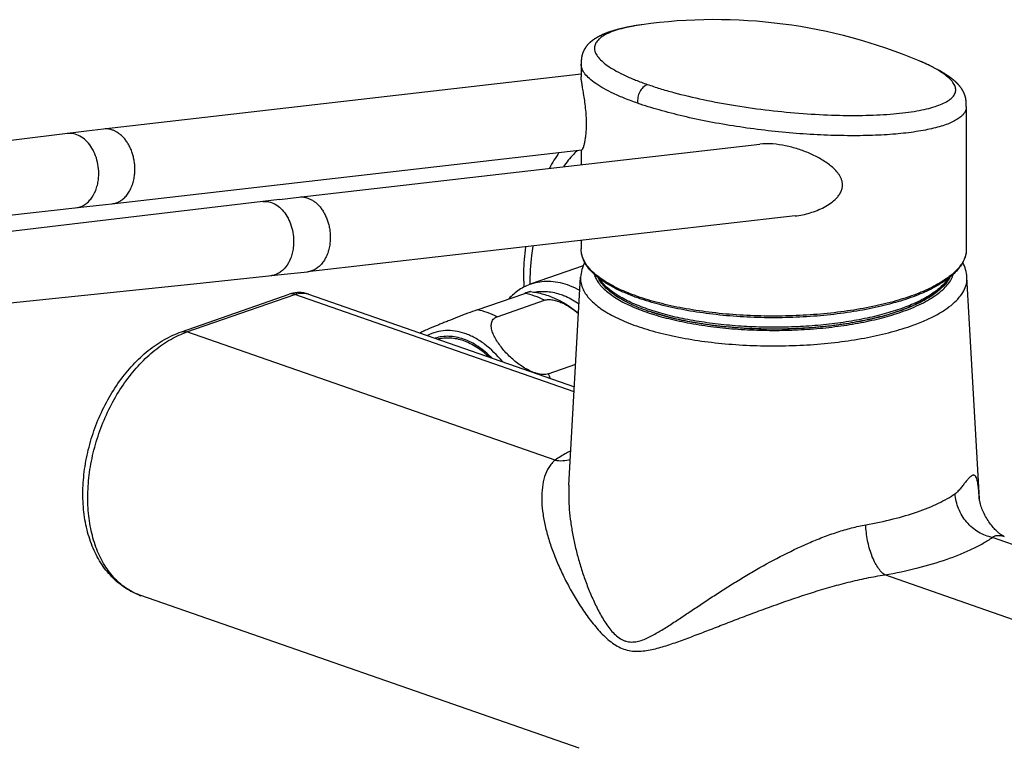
# Model space of a CAD drawing. Header units: millimetres. Extents: x 65 to 679, y 63 to 499.
# Tile 4 of 8: x 124 to 242, y 152 to 239. Entities that reach past the tile are written whole.
import ezdxf

# ---------------------------------------------------------------- set-up
doc = ezdxf.new("R2010")
doc.units = ezdxf.units.MM
doc.header["$LTSCALE"] = 46.255
doc.layers.get('0').update_dxf_attribs({"linetype": 'CONTINUOUS'})

msp = doc.modelspace()

# ---------------------------------------------------------------- linework, layer by layer
at = {"color": 7, "linetype": 'CONTINUOUS'}
for p, q in [((198.04, 238.7), (197.89, 238.68)), ((198.18, 238.72), (198.04, 238.7)), ((198.34, 238.75), (198.18, 238.72)), ((198.45, 238.76), (198.34, 238.75)), ((193.67, 237.54), (193.62, 237.52)), ((193.72, 237.56), (193.67, 237.54)), ((193.76, 237.58), (193.72, 237.56)), ((193.81, 237.6), (193.76, 237.58)), ((193.86, 237.62), (193.81, 237.6)), ((193.91, 237.64), (193.86, 237.62)), ((193.96, 237.67), (193.91, 237.64)), ((194.01, 237.69), (193.96, 237.67)), ((194.06, 237.71), (194.01, 237.69)), ((194.11, 237.73), (194.06, 237.71)), ((194.15, 237.75), (194.11, 237.73)), ((194.2, 237.76), (194.15, 237.75)), ((194.25, 237.78), (194.2, 237.76)), ((194.3, 237.8), (194.25, 237.78)), ((194.35, 237.82), (194.3, 237.8)), ((194.4, 237.84), (194.35, 237.82)), ((194.45, 237.86), (194.4, 237.84)), ((194.5, 237.87), (194.45, 237.86)), ((194.57, 237.9), (194.5, 237.87)), ((194.64, 237.92), (194.57, 237.9)), ((194.7, 237.95), (194.64, 237.92)), ((194.77, 237.97), (194.7, 237.95)), ((194.84, 237.99), (194.77, 237.97)), ((194.9, 238.01), (194.84, 237.99)), ((194.97, 238.03), (194.9, 238.01)), ((195.03, 238.05), (194.97, 238.03)), ((195.1, 238.07), (195.03, 238.05)), ((195.16, 238.09), (195.1, 238.07)), ((195.23, 238.11), (195.16, 238.09)), ((195.4, 238.16), (195.31, 238.13)), ((195.49, 238.18), (195.4, 238.16)), ((195.57, 238.2), (195.49, 238.18)), ((195.66, 238.23), (195.57, 238.2)), ((195.75, 238.25), (195.66, 238.23)), ((195.83, 238.27), (195.75, 238.25)), ((195.92, 238.29), (195.83, 238.27)), ((196.01, 238.31), (195.92, 238.29)), ((196.09, 238.33), (196.01, 238.31)), ((196.18, 238.35), (196.09, 238.33)), ((196.26, 238.37), (196.18, 238.35)), ((196.37, 238.4), (196.26, 238.37)), ((196.48, 238.42), (196.37, 238.4)), ((196.59, 238.44), (196.48, 238.42)), ((196.69, 238.47), (196.59, 238.44)), ((196.8, 238.49), (196.69, 238.47)), ((196.9, 238.51), (196.8, 238.49)), ((197.02, 238.53), (196.9, 238.51)), ((197.12, 238.55), (197.02, 238.53)), ((197.25, 238.57), (197.12, 238.55)), ((197.36, 238.59), (197.25, 238.57)), ((197.49, 238.62), (197.36, 238.59)), ((197.62, 238.64), (197.49, 238.62)), ((197.76, 238.66), (197.62, 238.64)), ((197.89, 238.68), (197.76, 238.66)), ((193.02, 237.2), (192.97, 237.17)), ((193.06, 237.22), (193.02, 237.2)), ((193.11, 237.25), (193.06, 237.22)), ((193.15, 237.28), (193.11, 237.25)), ((193.2, 237.3), (193.15, 237.28)), ((193.25, 237.33), (193.2, 237.3)), ((193.29, 237.35), (193.25, 237.33)), ((193.34, 237.38), (193.29, 237.35)), ((193.39, 237.4), (193.34, 237.38)), ((193.43, 237.42), (193.39, 237.4)), ((193.48, 237.45), (193.43, 237.42)), ((193.53, 237.47), (193.48, 237.45)), ((193.57, 237.49), (193.53, 237.47)), ((193.62, 237.52), (193.57, 237.49)), ((191.19, 234.16), (191.19, 234.1)), ((191.19, 234.1), (191.19, 232.52)), ((231.72, 234.38), (231.55, 234.45)), ((231.86, 234.32), (231.72, 234.38)), ((231.99, 234.26), (231.86, 234.32)), ((232.11, 234.21), (231.99, 234.26)), ((232.23, 234.15), (232.11, 234.21)), ((232.35, 234.1), (232.23, 234.15)), ((232.47, 234.05), (232.35, 234.1)), ((232.57, 234), (232.47, 234.05)), ((232.67, 233.95), (232.57, 234)), ((191.19, 232.85), (134.14, 226.3)), ((232.78, 233.9), (232.67, 233.95)), ((232.88, 233.86), (232.78, 233.9)), ((232.97, 233.81), (232.88, 233.86)), ((233.06, 233.77), (232.97, 233.81)), ((233.15, 233.72), (233.06, 233.77)), ((233.24, 233.68), (233.15, 233.72)), ((233.33, 233.63), (233.24, 233.68)), ((233.4, 233.59), (233.33, 233.63)), ((233.48, 233.55), (233.4, 233.59)), ((233.56, 233.51), (233.48, 233.55)), ((233.64, 233.47), (233.56, 233.51)), ((233.72, 233.43), (233.64, 233.47)), ((233.79, 233.39), (233.72, 233.43)), ((233.86, 233.35), (233.79, 233.39)), ((233.93, 233.31), (233.86, 233.35)), ((233.99, 233.28), (233.93, 233.31)), ((234.06, 233.24), (233.99, 233.28)), ((234.13, 233.2), (234.06, 233.24)), ((234.19, 233.16), (234.13, 233.2)), ((234.26, 233.13), (234.19, 233.16)), ((234.31, 233.09), (234.26, 233.13)), ((234.37, 233.06), (234.31, 233.09)), ((234.42, 233.03), (234.37, 233.06)), ((234.48, 232.99), (234.42, 233.03)), ((234.53, 232.96), (234.48, 232.99)), ((234.58, 232.93), (234.53, 232.96)), ((234.64, 232.89), (234.58, 232.93)), ((234.69, 232.86), (234.64, 232.89)), ((234.75, 232.82), (234.69, 232.86)), ((234.79, 232.79), (234.75, 232.82)), ((234.83, 232.77), (234.79, 232.79)), ((234.88, 232.74), (234.83, 232.77)), ((234.92, 232.71), (234.88, 232.74)), ((234.96, 232.68), (234.92, 232.71)), ((235.01, 232.65), (234.96, 232.68)), ((235.05, 232.62), (235.01, 232.65)), ((235.09, 232.59), (235.05, 232.62)), ((235.14, 232.56), (235.09, 232.59)), ((235.18, 232.53), (235.14, 232.56)), ((235.22, 232.5), (235.18, 232.53)), ((235.26, 232.46), (235.22, 232.5)), ((235.3, 232.44), (235.26, 232.46)), ((235.33, 232.42), (235.3, 232.44)), ((235.36, 232.39), (235.33, 232.42)), ((235.39, 232.37), (235.36, 232.39)), ((235.43, 232.34), (235.39, 232.37)), ((235.46, 232.32), (235.43, 232.34)), ((235.49, 232.29), (235.46, 232.32)), ((235.52, 232.27), (235.49, 232.29)), ((235.55, 232.24), (235.52, 232.27)), ((235.58, 232.22), (235.55, 232.24)), ((235.62, 232.19), (235.58, 232.22)), ((235.65, 232.16), (235.62, 232.19)), ((235.68, 232.14), (235.65, 232.16)), ((235.71, 232.11), (235.68, 232.14)), ((235.74, 232.08), (235.71, 232.11)), ((235.77, 232.06), (235.74, 232.08)), ((235.81, 232.03), (235.77, 232.06)), ((235.84, 232), (235.81, 232.03)), ((235.87, 231.97), (235.84, 232)), ((235.9, 231.94), (235.87, 231.97)), ((235.92, 231.92), (235.9, 231.94)), ((235.94, 231.91), (235.92, 231.92)), ((235.96, 231.89), (235.94, 231.91)), ((235.98, 231.87), (235.96, 231.89)), ((236, 231.85), (235.98, 231.87)), ((236.02, 231.83), (236, 231.85)), ((236.04, 231.81), (236.02, 231.83)), ((236.06, 231.79), (236.04, 231.81)), ((236.08, 231.77), (236.06, 231.79)), ((236.1, 231.75), (236.08, 231.77)), ((236.12, 231.73), (236.1, 231.75)), ((236.14, 231.71), (236.12, 231.73)), ((236.16, 231.69), (236.14, 231.71)), ((236.18, 231.67), (236.16, 231.69)), ((236.2, 231.65), (236.18, 231.67)), ((236.22, 231.63), (236.2, 231.65)), ((236.24, 231.6), (236.22, 231.63)), ((236.26, 231.58), (236.24, 231.6)), ((236.28, 231.56), (236.26, 231.58)), ((236.3, 231.54), (236.28, 231.56)), ((236.31, 231.52), (236.3, 231.54)), ((236.33, 231.5), (236.31, 231.52)), ((236.35, 231.48), (236.33, 231.5)), ((236.37, 231.45), (236.35, 231.48)), ((236.39, 231.43), (236.37, 231.45)), ((236.41, 231.41), (236.39, 231.43)), ((236.43, 231.39), (236.41, 231.41)), ((236.44, 231.36), (236.43, 231.39)), ((236.46, 231.34), (236.44, 231.36)), ((236.48, 231.32), (236.46, 231.34)), ((236.5, 231.29), (236.48, 231.32)), ((236.52, 231.27), (236.5, 231.29)), ((236.53, 231.25), (236.52, 231.27)), ((236.55, 231.22), (236.53, 231.25)), ((236.57, 231.2), (236.55, 231.22)), ((236.59, 231.18), (236.57, 231.2)), ((236.6, 231.15), (236.59, 231.18)), ((236.62, 231.13), (236.6, 231.15)), ((236.64, 231.1), (236.62, 231.13)), ((236.65, 231.08), (236.64, 231.1)), ((236.67, 231.05), (236.65, 231.08)), ((237.19, 229.15), (237.19, 229.22)), ((237.19, 229.08), (237.19, 229.15)), ((237.19, 228.97), (237.19, 211.96)), ((132.13, 226.05), (87.59, 220.45)), ((134.14, 226.3), (132.13, 226.05)), ((135.16, 217.35), (191.26, 223.8)), ((157.49, 218.16), (212.52, 224.48)), ((191.19, 223.79), (191.19, 222.03)), ((155.16, 217.88), (153.16, 217.64)), ((155.16, 217.88), (157.49, 218.16)), ((96.16, 213.07), (132.15, 217.03)), ((216.74, 215.91), (158.5, 209.22)), ((191.19, 212.98), (191.19, 211.96)), ((191.44, 209.95), (185.24, 207.79)), ((144.94, 207.8), (155.72, 208.93)), ((155.72, 208.93), (158.5, 209.22)), ((189.73, 183.73), (191.12, 208.58)), ((238.75, 182.08), (237.26, 208.58)), ((143.46, 202.06), (156.33, 206.54)), ((158.63, 206.56), (190.39, 195.49)), ((178.79, 204.68), (184.45, 206.65)), ((181.15, 203.86), (186.81, 205.83)), ((171.97, 201.92), (171.98, 201.93)), ((171.97, 201.92), (171.98, 201.93)), ((187.27, 197.04), (190.54, 198.18)), ((190.96, 152.28), (138.61, 170.53))]:
    msp.add_line(p, q, dxfattribs=at)
at = {"color": 9, "linetype": 'CONTINUOUS'}
for p, q in [((144.12, 202.04), (156.99, 206.53)), ((190.36, 194.9), (156.99, 206.53)), ((188.07, 186.72), (144.12, 202.04)), ((238.74, 182.11), (238.74, 182.16)), ((284.27, 162.16), (240.32, 177.48)), ((271.4, 157.68), (227.45, 173))]:
    msp.add_line(p, q, dxfattribs=at)
at = {"color": 7, "linetype": 'CONTINUOUS'}
for points in [[(195.31, 238.13), (195.29, 238.13), (195.23, 238.11)], [(192.97, 237.17), (192.95, 237.16), (192.93, 237.14), (192.91, 237.13), (192.88, 237.11), (192.86, 237.1), (192.84, 237.09), (192.82, 237.07), (192.8, 237.06), (192.77, 237.04), (192.75, 237.03), (192.73, 237.01), (192.71, 237), (192.69, 236.98), (192.66, 236.97), (192.64, 236.95), (192.62, 236.94), (192.6, 236.92), (192.58, 236.91), (192.56, 236.89), (192.53, 236.87), (192.51, 236.86), (192.49, 236.84), (192.47, 236.82), (192.45, 236.81), (192.43, 236.79), (192.41, 236.77), (192.39, 236.76), (192.37, 236.74), (192.35, 236.72), (192.32, 236.7), (192.3, 236.69), (192.28, 236.67), (192.26, 236.65), (192.24, 236.63), (192.22, 236.61), (192.2, 236.6), (192.18, 236.58), (192.16, 236.56), (192.14, 236.54), (192.12, 236.52), (192.1, 236.5), (192.08, 236.48), (192.06, 236.46), (192.04, 236.44), (192.02, 236.42), (192.01, 236.4), (191.99, 236.38), (191.97, 236.36), (191.95, 236.34), (191.93, 236.32), (191.91, 236.3), (191.9, 236.27), (191.88, 236.25), (191.86, 236.23), (191.84, 236.21), (191.83, 236.19), (191.81, 236.17), (191.79, 236.14), (191.78, 236.12), (191.76, 236.1), (191.74, 236.08), (191.73, 236.06), (191.71, 236.03), (191.7, 236.01), (191.68, 235.99), (191.67, 235.97), (191.66, 235.94), (191.64, 235.92), (191.63, 235.9), (191.61, 235.88), (191.6, 235.86), (191.59, 235.83), (191.58, 235.81), (191.56, 235.79), (191.55, 235.77), (191.54, 235.75), (191.53, 235.72), (191.52, 235.7), (191.51, 235.68), (191.5, 235.66), (191.49, 235.64), (191.48, 235.61), (191.47, 235.59), (191.46, 235.57), (191.45, 235.55), (191.44, 235.52), (191.43, 235.5), (191.42, 235.48), (191.41, 235.46), (191.4, 235.43), (191.39, 235.41), (191.38, 235.39), (191.37, 235.37), (191.37, 235.34), (191.36, 235.32), (191.35, 235.3), (191.34, 235.27), (191.34, 235.25), (191.33, 235.23), (191.32, 235.2), (191.32, 235.18), (191.31, 235.16), (191.3, 235.13), (191.3, 235.11), (191.29, 235.09), (191.29, 235.06), (191.28, 235.04), (191.28, 235.02), (191.27, 234.99), (191.27, 234.97), (191.26, 234.95), (191.26, 234.92), (191.25, 234.9), (191.25, 234.87), (191.24, 234.85), (191.24, 234.82), (191.24, 234.8), (191.23, 234.77), (191.23, 234.75), (191.23, 234.72), (191.22, 234.69), (191.22, 234.67), (191.22, 234.64), (191.22, 234.61), (191.21, 234.59), (191.21, 234.56), (191.21, 234.53), (191.21, 234.5), (191.2, 234.47), (191.2, 234.45), (191.2, 234.42), (191.2, 234.39), (191.2, 234.36), (191.2, 234.32), (191.2, 234.29), (191.2, 234.26), (191.2, 234.23), (191.19, 234.16)], [(237.19, 229.22), (237.19, 229.26), (237.19, 229.3), (237.19, 229.33), (237.19, 229.37), (237.19, 229.41), (237.18, 229.44), (237.18, 229.47), (237.18, 229.51), (237.18, 229.54), (237.17, 229.57), (237.17, 229.61), (237.17, 229.64), (237.16, 229.67), (237.16, 229.7), (237.16, 229.73), (237.15, 229.76), (237.15, 229.8), (237.14, 229.83), (237.14, 229.86), (237.13, 229.89), (237.13, 229.92), (237.12, 229.95), (237.12, 229.98), (237.11, 230.01), (237.1, 230.04), (237.1, 230.07), (237.09, 230.1), (237.08, 230.13), (237.08, 230.15), (237.07, 230.18), (237.06, 230.2), (237.05, 230.23), (237.05, 230.25), (237.04, 230.27), (237.03, 230.29), (237.03, 230.32), (237.02, 230.34), (237.01, 230.36), (237.01, 230.38), (237, 230.4), (236.99, 230.42), (236.98, 230.44), (236.98, 230.46), (236.97, 230.48), (236.96, 230.49), (236.95, 230.51), (236.95, 230.53), (236.94, 230.55), (236.93, 230.57), (236.92, 230.58), (236.92, 230.6), (236.91, 230.62), (236.9, 230.63), (236.89, 230.65), (236.89, 230.67), (236.88, 230.68), (236.87, 230.7), (236.86, 230.72), (236.85, 230.73), (236.85, 230.75), (236.84, 230.76), (236.83, 230.78), (236.82, 230.79), (236.82, 230.81), (236.81, 230.82), (236.8, 230.84), (236.79, 230.85), (236.78, 230.86), (236.78, 230.88), (236.77, 230.89), (236.76, 230.91), (236.75, 230.92), (236.74, 230.93), (236.74, 230.95), (236.73, 230.96), (236.72, 230.97), (236.71, 230.99), (236.7, 231), (236.7, 231.01), (236.69, 231.03), (236.67, 231.05)], [(237.19, 228.97), (237.19, 228.97), (237.19, 229.08)], [(153.16, 217.64), (134.75, 215.44), (107.68, 212.2)], [(132.15, 217.03), (134.39, 217.27), (135.16, 217.35)], [(99.76, 203.09), (108.63, 204.02), (117.61, 204.95), (144.94, 207.8)], [(241.73, 177.6), (241.71, 177.61), (241.68, 177.62), (241.65, 177.64), (241.6, 177.66), (241.56, 177.68), (241.51, 177.71), (241.45, 177.74), (241.39, 177.78), (241.33, 177.83), (241.25, 177.88), (241.17, 177.94), (241.09, 178.01), (241, 178.09), (240.91, 178.17), (240.81, 178.26), (240.71, 178.35), (240.61, 178.45), (240.51, 178.56), (240.41, 178.68), (240.3, 178.8), (240.2, 178.93), (240.09, 179.06), (239.99, 179.2), (239.89, 179.34), (239.79, 179.5), (239.69, 179.65), (239.59, 179.81), (239.5, 179.98), (239.41, 180.15), (239.32, 180.33), (239.24, 180.5), (239.17, 180.67), (239.1, 180.84), (239.04, 181), (238.98, 181.16), (238.93, 181.31), (238.89, 181.45), (238.86, 181.58), (238.83, 181.69), (238.8, 181.79), (238.78, 181.88), (238.77, 181.96), (238.76, 182.02), (238.75, 182.07), (238.74, 182.11), (238.74, 182.14), (238.73, 182.15)]]:
    msp.add_lwpolyline(points, dxfattribs=at)
for centre, radius, start, end in [((207.15, 176.37), 63, 67.2111, 97.9356), ((205.41, 211.94), 20.44, 145.6137, 151.8044), ((221.41, 208.13), 37.08, 180.0029, 181.1445), ((207.66, 228.88), 25.78, 250.783, 250.9191)]:
    msp.add_arc(centre, radius, start, end, dxfattribs=at)
at = {"color": 9, "linetype": 'CONTINUOUS'}
for centre, radius, start, end in [((169.9, 188.7), 19.27, 23.8623, 25.637), ((141.03, 177.47), 7.36, 249.1383, 250.7831)]:
    msp.add_arc(centre, radius, start, end, dxfattribs=at)
for points, knots in [([(198.45, 238.76), (198.01, 238.7), (197.19, 238.57), (196.04, 238.31), (195.04, 238.01), (194.22, 237.66), (193.66, 237.33), (193.31, 237.04), (193.11, 236.82), (192.95, 236.59), (192.84, 236.36), (192.79, 236.12), (192.78, 235.87), (192.83, 235.61), (192.92, 235.36), (193.07, 235.1), (193.34, 234.73), (193.81, 234.26), (194.53, 233.73), (195.43, 233.19), (196.5, 232.65), (197.74, 232.12), (198.62, 231.79), (199.09, 231.63)], [0, 0, 0, 0, 0.090274, 0.170875, 0.241432, 0.30188, 0.352612, 0.374652, 0.394737, 0.413193, 0.430472, 0.44713, 0.463792, 0.481082, 0.499562, 0.519682, 0.541782, 0.5928, 0.653873, 0.725333, 0.807116, 0.898863, 1, 1, 1, 1]), ([(197.93, 229.38), (197.42, 229.56), (196.46, 229.92), (195.11, 230.5), (193.95, 231.09), (192.98, 231.68), (192.21, 232.27), (191.71, 232.78), (191.44, 233.19), (191.3, 233.47), (191.21, 233.76), (191.19, 233.95), (191.19, 234.04)], [0, 0, 0, 0, 0.190052, 0.36207, 0.514947, 0.648019, 0.761217, 0.855365, 0.896104, 0.933258, 0.967568, 1, 1, 1, 1]), ([(199.09, 231.63), (199.59, 231.46), (200.63, 231.12), (202.85, 230.48), (205.86, 229.77), (209.68, 229.06), (213.65, 228.51), (217.64, 228.13), (221.5, 227.92), (224.58, 227.91), (226.88, 227.99), (228.46, 228.1), (229.91, 228.25), (231.23, 228.45), (232.4, 228.68), (233.42, 228.96), (234.27, 229.27), (234.87, 229.58), (235.25, 229.84), (235.54, 230.09), (235.77, 230.37), (235.89, 230.68), (235.93, 230.91), (235.92, 231.15), (235.86, 231.39), (235.75, 231.63), (235.53, 231.98), (235.13, 232.41), (234.48, 232.92), (233.66, 233.44), (232.67, 233.96), (231.94, 234.28), (231.55, 234.45)], [0, 0, 0, 0, 0.035985, 0.074477, 0.157696, 0.246883, 0.339021, 0.431023, 0.519862, 0.602703, 0.641059, 0.676995, 0.710235, 0.740541, 0.767748, 0.791719, 0.81237, 0.829744, 0.837275, 0.844097, 0.855948, 0.86129, 0.86648, 0.871732, 0.877258, 0.883239, 0.889813, 0.905104, 0.92366, 0.945669, 0.971146, 1, 1, 1, 1]), ([(199.09, 231.63), (199, 231.58), (198.82, 231.47), (198.48, 231.21), (198.21, 230.85), (198.04, 230.43), (197.94, 229.98), (197.93, 229.62), (197.93, 229.38)], [0, 0, 0, 0, 0.114454, 0.231141, 0.476187, 0.60501, 0.736244, 1, 1, 1, 1]), ([(237.19, 228.97), (237.19, 228.84), (237.15, 228.56), (236.95, 228.17), (236.62, 227.81), (236.17, 227.48), (235.61, 227.16), (234.94, 226.87), (234.15, 226.61), (233.26, 226.37), (232.27, 226.16), (230.76, 225.9), (228.66, 225.67), (225.92, 225.51), (222.93, 225.48), (219.75, 225.57), (216.45, 225.79), (213.09, 226.13), (209.76, 226.58), (206.51, 227.14), (203.43, 227.79), (200.58, 228.53), (198.78, 229.09), (197.93, 229.38)], [0, 0, 0, 0, 0.009763, 0.020099, 0.03178, 0.045312, 0.060985, 0.078944, 0.099249, 0.121881, 0.146783, 0.173876, 0.234241, 0.301944, 0.375747, 0.454253, 0.535926, 0.61915, 0.702238, 0.783494, 0.861246, 0.933899, 1, 1, 1, 1]), ([(133.54, 220.23), (133.58, 220.58), (133.61, 221.28), (133.46, 222.33), (133.15, 223.33), (132.68, 224.21), (132.08, 224.94), (131.38, 225.47), (130.73, 225.72), (130.21, 225.79), (129.95, 225.78), (129.82, 225.76)], [0, 0, 0, 0, 0.139432, 0.280363, 0.419003, 0.551819, 0.676247, 0.791247, 0.897928, 0.949286, 1, 1, 1, 1]), ([(137.85, 220.72), (137.86, 220.8), (137.88, 220.98), (137.9, 221.24), (137.9, 221.51), (137.89, 221.77), (137.88, 222.04), (137.84, 222.31), (137.8, 222.57), (137.74, 222.92), (137.64, 223.26), (137.53, 223.59), (137.44, 223.83), (137.33, 224.07), (137.22, 224.29), (137.1, 224.51), (136.97, 224.72), (136.83, 224.92), (136.64, 225.17), (136.42, 225.39), (136.2, 225.6), (136.03, 225.74), (135.85, 225.86), (135.67, 225.97), (135.49, 226.07), (135.24, 226.17), (134.8, 226.31), (134.41, 226.33), (134.15, 226.3)], [0, 0, 0, 0, 0.034592, 0.069431, 0.10444, 0.139643, 0.174944, 0.210271, 0.245574, 0.28077, 0.350723, 0.385276, 0.419549, 0.453529, 0.48698, 0.519953, 0.552581, 0.584582, 0.6159, 0.677153, 0.706658, 0.735725, 0.764361, 0.792137, 0.819404, 0.846477, 0.898663, 1, 1, 1, 1]), ([(190.74, 223.74), (190.59, 223.59), (189.99, 222.98), (189.45, 222.32), (189.07, 221.79)], [0, 0, 0, 0, 0.245713, 1, 1, 1, 1]), ([(130.86, 216.89), (131.03, 216.91), (131.36, 216.98), (131.83, 217.2), (132.26, 217.51), (132.78, 218.07), (133.17, 218.78), (133.43, 219.58), (133.51, 220.01), (133.54, 220.23)], [0, 0, 0, 0, 0.108431, 0.219131, 0.334162, 0.45499, 0.715349, 0.855204, 1, 1, 1, 1]), ([(135.18, 217.36), (135.35, 217.38), (135.59, 217.43), (135.9, 217.56), (136.13, 217.68), (136.35, 217.82), (136.56, 217.99), (136.76, 218.18), (136.94, 218.4), (137.11, 218.63), (137.27, 218.89), (137.41, 219.16), (137.54, 219.45), (137.62, 219.7), (137.68, 219.9), (137.74, 220.11), (137.8, 220.39), (137.83, 220.61), (137.85, 220.72)], [0, 0, 0, 0, 0.108059, 0.16246, 0.218306, 0.275186, 0.332997, 0.392943, 0.453846, 0.516745, 0.581348, 0.64728, 0.715263, 0.784402, 0.819516, 0.85509, 0.927099, 1, 1, 1, 1]), ([(153.16, 217.64), (153.28, 217.65), (153.53, 217.66), (154.05, 217.59), (154.69, 217.34), (155.38, 216.81), (155.97, 216.08), (156.43, 215.19), (156.74, 214.2), (156.88, 213.15), (156.85, 212.45), (156.81, 212.1)], [0, 0, 0, 0, 0.050322, 0.101315, 0.207406, 0.322091, 0.44649, 0.579527, 0.718579, 0.860038, 1, 1, 1, 1]), ([(157.49, 218.16), (157.74, 218.19), (158.14, 218.17), (158.58, 218.04), (158.82, 217.93), (159.01, 217.84), (159.19, 217.73), (159.37, 217.6), (159.54, 217.47), (159.76, 217.26), (159.97, 217.04), (160.16, 216.79), (160.3, 216.59), (160.43, 216.38), (160.55, 216.16), (160.67, 215.93), (160.77, 215.7), (160.87, 215.46), (160.95, 215.21), (161.02, 214.96), (161.09, 214.7), (161.14, 214.44), (161.18, 214.17), (161.21, 213.91), (161.23, 213.64), (161.23, 213.37), (161.23, 213.11), (161.21, 212.84), (161.19, 212.67), (161.18, 212.58)], [0, 0, 0, 0, 0.101338, 0.153516, 0.180596, 0.207859, 0.23563, 0.264271, 0.293338, 0.322837, 0.384096, 0.415409, 0.447409, 0.480041, 0.51301, 0.546458, 0.580441, 0.614713, 0.649263, 0.684154, 0.719234, 0.754429, 0.789731, 0.825058, 0.860359, 0.895561, 0.930567, 0.965407, 1, 1, 1, 1]), ([(156.81, 212.1), (156.78, 211.88), (156.7, 211.45), (156.45, 210.65), (156.05, 209.93), (155.53, 209.38), (155.1, 209.06), (154.64, 208.85), (154.31, 208.78), (154.15, 208.76)], [0, 0, 0, 0, 0.145481, 0.285899, 0.546765, 0.667464, 0.782122, 0.892251, 1, 1, 1, 1]), ([(161.18, 212.58), (161.17, 212.47), (161.14, 212.25), (161.08, 211.98), (161.02, 211.77), (160.96, 211.56), (160.87, 211.31), (160.74, 211.03), (160.6, 210.75), (160.45, 210.5), (160.28, 210.27), (160.09, 210.05), (159.89, 209.86), (159.69, 209.69), (159.47, 209.54), (159.24, 209.42), (158.93, 209.3), (158.68, 209.24), (158.52, 209.22)], [0, 0, 0, 0, 0.072895, 0.144909, 0.180486, 0.215598, 0.284729, 0.352725, 0.418646, 0.483254, 0.546158, 0.607048, 0.667012, 0.724809, 0.781693, 0.837549, 0.891933, 1, 1, 1, 1]), ([(185.42, 212.31), (185.36, 211.94), (185.16, 210.42), (185.07, 208.88), (185.06, 207.72)], [0, 0, 0, 0, 0.244624, 1, 1, 1, 1]), ([(197.93, 206.29), (197.42, 206.47), (196.45, 206.83), (195.1, 207.46), (193.94, 208.13), (192.96, 208.84), (192.19, 209.58), (191.62, 210.35), (191.27, 211.14), (191.19, 211.69), (191.19, 211.96)], [0, 0, 0, 0, 0.174785, 0.334676, 0.479145, 0.608166, 0.722418, 0.823564, 0.914591, 1, 1, 1, 1]), ([(237.19, 211.96), (237.19, 211.76), (237.15, 211.35), (236.96, 210.76), (236.64, 210.17), (236.2, 209.6), (235.64, 209.04), (234.97, 208.5), (234.19, 207.98), (232.96, 207.29), (231.16, 206.5), (228.71, 205.7), (225.95, 205.03), (222.95, 204.51), (219.75, 204.15), (216.44, 203.95), (213.07, 203.92), (209.73, 204.06), (206.49, 204.37), (203.41, 204.84), (200.57, 205.46), (198.77, 205.99), (197.93, 206.29)], [0, 0, 0, 0, 0.014022, 0.028576, 0.044128, 0.061044, 0.079583, 0.099911, 0.122121, 0.146248, 0.200158, 0.261212, 0.328567, 0.401124, 0.477596, 0.55657, 0.636556, 0.716036, 0.793504, 0.867516, 0.936738, 1, 1, 1, 1]), ([(191.12, 208.58), (191.11, 208.38), (191.13, 207.97), (191.3, 207.37), (191.59, 206.77), (192, 206.19), (192.54, 205.62), (193.19, 205.07), (193.96, 204.54), (194.84, 204.03), (195.83, 203.54), (197.32, 202.91), (199.42, 202.21), (202.18, 201.52), (205.21, 200.98), (208.43, 200.6), (211.78, 200.39), (215.18, 200.36), (218.56, 200.49), (221.84, 200.8), (224.96, 201.27), (227.84, 201.9), (229.66, 202.44), (230.51, 202.73)], [0, 0, 0, 0, 0.014033, 0.02847, 0.04381, 0.060453, 0.078688, 0.098704, 0.120612, 0.144458, 0.170241, 0.197921, 0.258657, 0.325858, 0.398417, 0.475031, 0.554266, 0.634603, 0.714489, 0.792387, 0.866821, 0.936424, 1, 1, 1, 1]), ([(192.74, 208.95), (192.8, 208.77), (192.95, 208.41), (193.27, 207.89), (193.7, 207.38), (194.23, 206.89), (194.85, 206.4), (195.85, 205.76), (197.34, 205.02), (199.38, 204.25), (201.71, 203.59), (204.28, 203.05), (207.05, 202.63), (209.96, 202.35), (212.95, 202.22), (215.96, 202.23), (218.94, 202.39), (221.83, 202.69), (224.56, 203.13), (227.1, 203.7), (228.7, 204.17), (229.45, 204.44)], [0, 0, 0, 0, 0.01455, 0.030178, 0.047173, 0.065735, 0.085992, 0.108012, 0.15737, 0.213626, 0.276177, 0.344154, 0.416503, 0.49203, 0.569452, 0.647433, 0.724623, 0.799691, 0.871368, 0.93848, 1, 1, 1, 1]), ([(199.11, 204.78), (198.44, 205.01), (197.48, 205.39), (196.29, 205.98), (195.51, 206.43), (194.83, 206.9), (194.08, 207.52), (193.62, 208.05), (193.38, 208.42)], [0, 0, 0, 0, 0.30873, 0.448518, 0.578262, 0.697951, 0.807803, 1, 1, 1, 1]), ([(235.01, 208.42), (234.79, 208.07), (234.35, 207.57), (233.66, 206.99), (232.8, 206.37), (231.49, 205.65), (229.69, 204.9), (227.61, 204.23), (225.3, 203.66), (222.79, 203.21), (220.12, 202.87), (217.36, 202.66), (214.53, 202.58), (211.7, 202.63), (208.92, 202.81), (206.23, 203.12), (203.68, 203.54), (201.31, 204.08), (199.82, 204.53), (199.11, 204.78)], [0, 0, 0, 0, 0.033204, 0.05204, 0.072477, 0.118263, 0.170549, 0.228913, 0.292682, 0.361, 0.432877, 0.507227, 0.5829, 0.658717, 0.73349, 0.806062, 0.875327, 0.940271, 1, 1, 1, 1]), ([(229.45, 204.44), (229.87, 204.58), (230.66, 204.88), (231.78, 205.38), (232.78, 205.92), (233.64, 206.48), (234.37, 207.06), (234.95, 207.67), (235.39, 208.29), (235.58, 208.73), (235.65, 208.95)], [0, 0, 0, 0, 0.167447, 0.322717, 0.465371, 0.59525, 0.712577, 0.818073, 0.913132, 1, 1, 1, 1]), ([(230.51, 202.73), (231.04, 202.92), (232.03, 203.3), (233.41, 203.94), (234.59, 204.63), (235.58, 205.36), (236.35, 206.13), (236.9, 206.92), (237.23, 207.74), (237.28, 208.31), (237.26, 208.58)], [0, 0, 0, 0, 0.175993, 0.336582, 0.481228, 0.609942, 0.723522, 0.823868, 0.91436, 1, 1, 1, 1]), ([(185.24, 207.79), (185.57, 207.9), (186.25, 208.07), (187.33, 208.14), (188.43, 208.02), (189.15, 207.82), (189.52, 207.7)], [0, 0, 0, 0, 0.239752, 0.483873, 0.73626, 1, 1, 1, 1]), ([(189.52, 207.7), (189.64, 207.65), (190.17, 207.46), (190.67, 207.21), (191.04, 207)], [0, 0, 0, 0, 0.243584, 1, 1, 1, 1]), ([(156.99, 206.53), (156.88, 206.57), (156.66, 206.61), (156.43, 206.58), (156.33, 206.54)], [0, 0, 0, 0, 0.516364, 1, 1, 1, 1]), ([(156.99, 206.53), (157.26, 206.62), (157.69, 206.71), (158.24, 206.67), (158.51, 206.61), (158.63, 206.56)], [0, 0, 0, 0, 0.515354, 0.759866, 1, 1, 1, 1]), ([(186.81, 205.83), (186.43, 206.03), (185.66, 206.36), (184.85, 206.58), (184.45, 206.65)], [0, 0, 0, 0, 0.513208, 1, 1, 1, 1]), ([(185.61, 206.8), (185.86, 206.85), (186.38, 206.91), (187.47, 206.88), (188.28, 206.7), (188.81, 206.51)], [0, 0, 0, 0, 0.240042, 0.485476, 1, 1, 1, 1]), ([(188.81, 206.51), (188.99, 206.45), (189.74, 206.16), (190.44, 205.75), (190.95, 205.41)], [0, 0, 0, 0, 0.240305, 1, 1, 1, 1]), ([(181.15, 203.86), (180.77, 204.06), (180, 204.39), (179.19, 204.61), (178.79, 204.68)], [0, 0, 0, 0, 0.513208, 1, 1, 1, 1]), ([(138.41, 170.6), (138.12, 170.71), (137.56, 170.96), (136.49, 171.62), (135.28, 172.71), (134.08, 174.37), (133.17, 176.35), (132.56, 178.59), (132.25, 181.04), (132.27, 183.63), (132.6, 186.28), (133.24, 188.94), (134.17, 191.53), (135.37, 193.98), (136.8, 196.22), (138.43, 198.21), (140.21, 199.87), (142.1, 201.18), (143.45, 201.81), (144.12, 202.04)], [0, 0, 0, 0, 0.023925, 0.048102, 0.097866, 0.150619, 0.207108, 0.267581, 0.33185, 0.399383, 0.46939, 0.540909, 0.612876, 0.6842, 0.753831, 0.820831, 0.884451, 0.944213, 1, 1, 1, 1]), ([(143.46, 202.06), (143.56, 202.09), (143.79, 202.13), (144.01, 202.08), (144.12, 202.04)], [0, 0, 0, 0, 0.483636, 1, 1, 1, 1]), ([(181.78, 198.5), (181.16, 199.27), (180.12, 200.31), (178.72, 201.23), (177.92, 201.63), (177.14, 201.94), (176.16, 202.19), (174.99, 202.25), (173.87, 202.07), (173.18, 201.79), (172.85, 201.61)], [0, 0, 0, 0, 0.290967, 0.42512, 0.489196, 0.551301, 0.669952, 0.782671, 0.891739, 1, 1, 1, 1]), ([(180.52, 198.94), (180.02, 199.44), (179.22, 200.13), (178.04, 200.82), (177.16, 201.19), (176.28, 201.43), (175.42, 201.54), (174.57, 201.5), (174.02, 201.38), (173.76, 201.29)], [0, 0, 0, 0, 0.284013, 0.416685, 0.543002, 0.663424, 0.778823, 0.890476, 1, 1, 1, 1]), ([(189.96, 187.84), (189.79, 187.75), (189.14, 187.41), (188.52, 187.03), (188.07, 186.72)], [0, 0, 0, 0, 0.263184, 1, 1, 1, 1]), ([(188.07, 186.72), (187.93, 186.6), (187.66, 186.33), (187.2, 185.69), (186.78, 184.74), (186.52, 183.46), (186.45, 182.07), (186.57, 180.58), (186.84, 179.03), (187.25, 177.44), (187.79, 175.82), (188.46, 174.18), (189.23, 172.53), (190.1, 170.9), (191.08, 169.28), (191.98, 167.98), (192.77, 166.98), (193.39, 166.26), (194.04, 165.59), (194.74, 164.99), (195.49, 164.48), (196.28, 164.12), (197.11, 163.91), (197.96, 163.86), (198.8, 163.93), (199.64, 164.08), (200.49, 164.29), (201.63, 164.63), (203.08, 165.13), (204.85, 165.79), (206.66, 166.49), (208.53, 167.22), (210.46, 167.96), (212.44, 168.71), (215.18, 169.71), (218, 170.67), (220.88, 171.54), (223.07, 172.13), (225.26, 172.64), (226.72, 172.9), (227.45, 173)], [0, 0, 0, 0, 0.00963, 0.01942, 0.039857, 0.061863, 0.085554, 0.110847, 0.137585, 0.165596, 0.194716, 0.22479, 0.255678, 0.287237, 0.319313, 0.351698, 0.367912, 0.384058, 0.400043, 0.41574, 0.431007, 0.445763, 0.460113, 0.474313, 0.488599, 0.503102, 0.517872, 0.532925, 0.563871, 0.595905, 0.628986, 0.663079, 0.698147, 0.734146, 0.771017, 0.846957, 0.885667, 0.924451, 0.962798, 1, 1, 1, 1]), ([(188.07, 186.72), (188.38, 186.67), (189, 186.62), (189.62, 186.73), (189.91, 186.81)], [0, 0, 0, 0, 0.508455, 1, 1, 1, 1]), ([(238.74, 182.16), (238.73, 182.35), (238.7, 182.72), (238.66, 183.25), (238.6, 183.72), (238.54, 184.12), (238.46, 184.45), (238.37, 184.67), (238.28, 184.8), (238.22, 184.87), (238.14, 184.91), (238.05, 184.92), (237.96, 184.91), (237.87, 184.87), (237.77, 184.81), (237.61, 184.69), (237.41, 184.48), (237.21, 184.24), (237.02, 184.01), (236.82, 183.77), (236.62, 183.5), (236.41, 183.24), (236.24, 183.04), (236.06, 182.86), (235.93, 182.76), (235.86, 182.71)], [0, 0, 0, 0, 0.095363, 0.182551, 0.260174, 0.327228, 0.382519, 0.425662, 0.44303, 0.458062, 0.471583, 0.484859, 0.499273, 0.515836, 0.53507, 0.557179, 0.611161, 0.677023, 0.713307, 0.751602, 0.83345, 0.876193, 0.918728, 0.960264, 1, 1, 1, 1]), ([(189.73, 183.73), (189.68, 182.76), (189.71, 181.28), (189.93, 179.29), (190.19, 177.75), (190.52, 176.19), (190.93, 174.63), (191.42, 173.06), (191.99, 171.5), (192.64, 169.96), (193.25, 168.71), (193.8, 167.74), (194.25, 167.05), (194.73, 166.4), (195.26, 165.82), (195.76, 165.43), (196.19, 165.2), (196.52, 165.07), (196.86, 165), (197.32, 164.97), (197.89, 165.03), (198.55, 165.23), (199.2, 165.51), (199.85, 165.84), (200.49, 166.21), (201.14, 166.6), (202.01, 167.16), (203.11, 167.89), (204.46, 168.79), (205.84, 169.71), (207.25, 170.65), (208.71, 171.58), (210.21, 172.51), (212.28, 173.75), (214.97, 175.23), (217.75, 176.57), (220.03, 177.51), (221.76, 178.13), (223.47, 178.64), (224.62, 178.89), (225.19, 178.99)], [0, 0, 0, 0, 0.055149, 0.084021, 0.113598, 0.143783, 0.174483, 0.20561, 0.237068, 0.268738, 0.30044, 0.316213, 0.331842, 0.347213, 0.362142, 0.376393, 0.383223, 0.389862, 0.396358, 0.402777, 0.415604, 0.428685, 0.442104, 0.455853, 0.469904, 0.484229, 0.498805, 0.528642, 0.559316, 0.59076, 0.622925, 0.655765, 0.689233, 0.723272, 0.792753, 0.863301, 0.898505, 0.933278, 0.967249, 1, 1, 1, 1]), ([(231.38, 180.56), (232.22, 180.85), (233.43, 181.33), (234.91, 182.1), (235.56, 182.5), (235.86, 182.71)], [0, 0, 0, 0, 0.538592, 0.779168, 1, 1, 1, 1]), ([(240.32, 177.48), (240.03, 177.53), (239.46, 177.7), (238.64, 178.09), (237.89, 178.63), (237, 179.52), (236.18, 180.87), (235.89, 182.1), (235.86, 182.71)], [0, 0, 0, 0, 0.118661, 0.241143, 0.366822, 0.494673, 0.750873, 1, 1, 1, 1]), ([(225.19, 178.99), (226.29, 179.19), (228.37, 179.62), (230.42, 180.22), (231.38, 180.56)], [0, 0, 0, 0, 0.523659, 1, 1, 1, 1]), ([(227.45, 173), (227.29, 173.11), (226.98, 173.39), (226.58, 173.93), (226.2, 174.59), (225.87, 175.37), (225.59, 176.23), (225.38, 177.13), (225.24, 178.06), (225.19, 178.68), (225.19, 178.99)], [0, 0, 0, 0, 0.086586, 0.18882, 0.305697, 0.434793, 0.57278, 0.71577, 0.859584, 1, 1, 1, 1]), ([(240.32, 177.48), (240.37, 177.56), (240.51, 177.65), (240.72, 177.71), (240.98, 177.73), (241.32, 177.72), (241.59, 177.65), (241.73, 177.6)], [0, 0, 0, 0, 0.191473, 0.312135, 0.442854, 0.713686, 1, 1, 1, 1]), ([(227.45, 173), (228.77, 173.23), (231.28, 173.76), (234.29, 174.64), (236.45, 175.45), (237.88, 176.08), (239.16, 176.75), (239.95, 177.23), (240.32, 177.48)], [0, 0, 0, 0, 0.293931, 0.561304, 0.68358, 0.797625, 0.903142, 1, 1, 1, 1])]:
    msp.add_open_spline(points, degree=3, knots=knots, dxfattribs=at)
at = {"color": 7, "linetype": 'CONTINUOUS'}
for points, knots in [([(191.83, 226.92), (191.83, 227.54), (191.78, 228.48), (191.62, 229.68), (191.5, 230.49), (191.37, 231.18), (191.28, 231.74), (191.21, 232.17), (191.19, 232.42), (191.19, 232.52)], [0, 0, 0, 0, 0.332841, 0.495736, 0.642985, 0.768099, 0.868615, 0.945149, 1, 1, 1, 1]), ([(191.26, 223.8), (191.27, 223.8), (191.29, 223.81), (191.33, 223.85), (191.36, 223.91), (191.43, 224.03), (191.51, 224.25), (191.61, 224.6), (191.7, 225.04), (191.77, 225.59), (191.82, 226.22), (191.83, 226.68), (191.83, 226.92)], [0, 0, 0, 0, 0.010217, 0.025656, 0.047431, 0.076089, 0.155317, 0.265133, 0.406108, 0.577507, 0.776946, 1, 1, 1, 1]), ([(222.41, 219.62), (222.41, 219.74), (222.39, 219.97), (222.28, 220.32), (222.13, 220.63), (221.88, 221.02), (221.5, 221.46), (220.98, 221.92), (220.41, 222.34), (219.8, 222.72), (219.16, 223.06), (218.27, 223.48), (217.09, 223.93), (215.61, 224.32), (214.08, 224.55), (213.03, 224.54), (212.52, 224.48)], [0, 0, 0, 0, 0.03052, 0.060389, 0.089857, 0.119139, 0.17764, 0.236617, 0.296313, 0.356823, 0.418179, 0.48038, 0.60717, 0.736789, 0.868306, 1, 1, 1, 1]), ([(216.74, 215.91), (217.04, 215.94), (217.64, 216.04), (218.53, 216.26), (219.39, 216.56), (220.22, 216.94), (221, 217.42), (221.58, 217.91), (221.98, 218.37), (222.22, 218.76), (222.37, 219.18), (222.41, 219.47), (222.41, 219.62)], [0, 0, 0, 0, 0.125543, 0.25101, 0.376433, 0.501887, 0.627483, 0.753236, 0.816123, 0.878621, 0.940135, 1, 1, 1, 1]), ([(184.33, 208.13), (184.33, 208.48), (184.35, 209.84), (184.45, 211.2), (184.57, 212.22)], [0, 0, 0, 0, 0.253581, 1, 1, 1, 1]), ([(198.04, 206.08), (197.53, 206.26), (196.56, 206.63), (195.2, 207.26), (194.03, 207.94), (193.04, 208.66), (192.24, 209.42), (191.65, 210.23), (191.28, 211.08), (191.19, 211.67), (191.19, 211.96)], [0, 0, 0, 0, 0.170622, 0.327152, 0.469237, 0.597082, 0.711639, 0.81482, 0.909631, 1, 1, 1, 1]), ([(237.19, 211.96), (237.19, 211.74), (237.15, 211.31), (236.94, 210.67), (236.61, 210.05), (236.15, 209.45), (235.58, 208.87), (234.9, 208.32), (234.11, 207.79), (232.88, 207.09), (231.08, 206.3), (228.64, 205.5), (225.9, 204.84), (222.92, 204.32), (219.74, 203.95), (216.45, 203.75), (213.11, 203.72), (209.79, 203.86), (206.57, 204.17), (203.5, 204.64), (200.67, 205.26), (198.88, 205.78), (198.04, 206.08)], [0, 0, 0, 0, 0.0152, 0.030822, 0.047259, 0.064858, 0.08389, 0.104549, 0.126957, 0.151176, 0.205033, 0.265816, 0.332766, 0.404834, 0.480768, 0.559184, 0.638612, 0.717551, 0.794516, 0.868086, 0.936957, 1, 1, 1, 1]), ([(191.62, 210.36), (191.48, 210.08), (191.25, 209.5), (191.14, 208.89), (191.12, 208.58)], [0, 0, 0, 0, 0.501523, 1, 1, 1, 1]), ([(237.26, 208.58), (237.25, 208.89), (237.14, 209.5), (236.91, 210.08), (236.77, 210.35)], [0, 0, 0, 0, 0.498474, 1, 1, 1, 1]), ([(199.17, 204.54), (198.45, 204.79), (197.41, 205.2), (196.14, 205.85), (195.32, 206.35), (194.62, 206.87), (193.85, 207.56), (193.39, 208.16), (193.18, 208.58)], [0, 0, 0, 0, 0.311345, 0.451408, 0.580817, 0.699731, 0.80864, 1, 1, 1, 1]), ([(235.21, 208.57), (235.02, 208.2), (234.63, 207.67), (233.98, 207.05), (233.16, 206.4), (231.91, 205.64), (230.14, 204.85), (228.09, 204.14), (225.79, 203.54), (223.28, 203.05), (220.61, 202.69), (217.81, 202.45), (214.95, 202.35), (212.08, 202.38), (209.24, 202.55), (206.5, 202.85), (203.89, 203.27), (201.48, 203.81), (199.95, 204.27), (199.23, 204.52)], [0, 0, 0, 0, 0.032906, 0.051341, 0.07128, 0.115946, 0.167151, 0.224621, 0.287755, 0.355725, 0.427539, 0.502091, 0.578195, 0.654625, 0.730145, 0.803543, 0.873667, 0.93946, 1, 1, 1, 1]), ([(234.99, 208.41), (234.8, 208.05), (234.41, 207.54), (233.77, 206.95), (232.95, 206.31), (231.7, 205.57), (229.94, 204.79), (227.89, 204.1), (225.6, 203.52), (223.1, 203.04), (220.43, 202.68), (217.65, 202.46), (214.81, 202.36), (211.96, 202.4), (209.14, 202.57), (206.42, 202.87), (203.84, 203.3), (201.46, 203.84), (199.95, 204.29), (199.24, 204.54)], [0, 0, 0, 0, 0.032114, 0.050352, 0.070196, 0.114888, 0.166291, 0.224033, 0.287458, 0.355701, 0.427749, 0.502484, 0.578715, 0.655212, 0.73074, 0.804088, 0.874101, 0.939716, 1, 1, 1, 1]), ([(185.24, 207.79), (184.73, 207.61), (183.75, 207.12), (182.92, 206.4), (182.54, 205.99)], [0, 0, 0, 0, 0.494391, 1, 1, 1, 1]), ([(158.63, 206.56), (158.45, 206.63), (158.07, 206.72), (157.48, 206.77), (156.9, 206.71), (156.52, 206.61), (156.33, 206.54)], [0, 0, 0, 0, 0.249645, 0.499341, 0.749291, 1, 1, 1, 1]), ([(185.13, 206.86), (185.12, 206.86), (185.1, 206.86), (185.06, 206.85), (185.01, 206.84), (184.93, 206.81), (184.84, 206.78), (184.67, 206.73), (184.54, 206.69), (184.45, 206.65)], [0, 0, 0, 0, 0.031375, 0.0866, 0.167837, 0.276778, 0.414568, 0.581581, 1, 1, 1, 1]), ([(185.13, 206.86), (185.65, 206.81), (186.7, 206.6), (188.19, 206.05), (189.61, 205.27), (190.47, 204.62), (190.88, 204.27)], [0, 0, 0, 0, 0.246782, 0.495001, 0.745718, 1, 1, 1, 1]), ([(186.81, 205.83), (186.96, 205.88), (187.3, 205.93), (187.83, 205.89), (188.38, 205.74), (189.11, 205.45), (189.96, 204.96), (190.59, 204.49), (190.88, 204.23)], [0, 0, 0, 0, 0.105408, 0.223812, 0.350411, 0.480809, 0.742874, 1, 1, 1, 1]), ([(178.79, 204.68), (178.41, 204.55), (177.62, 204.26), (176.46, 203.82), (175.51, 203.44), (174.81, 203.16), (174.33, 202.96), (173.89, 202.78), (173.47, 202.61), (173.1, 202.45), (172.77, 202.31), (172.51, 202.2), (172.34, 202.12), (172.23, 202.07), (172.14, 202.02), (172.06, 201.99), (172.02, 201.96), (171.99, 201.94), (171.98, 201.93), (171.98, 201.93)], [0, 0, 0, 0, 0.164023, 0.342494, 0.506507, 0.581452, 0.651668, 0.71716, 0.777814, 0.83333, 0.883153, 0.926393, 0.945146, 0.961707, 0.975808, 0.98714, 0.995331, 0.998128, 1, 1, 1, 1]), ([(187.27, 197.04), (187.07, 196.96), (186.72, 196.93), (186.25, 196.99), (185.75, 197.11), (185.14, 197.35), (184.44, 197.72), (183.78, 198.16), (182.97, 198.8), (182.25, 199.5), (181.63, 200.25), (181.22, 200.82), (180.87, 201.39), (180.61, 201.97), (180.48, 202.45), (180.45, 202.83), (180.48, 203.1), (180.55, 203.34), (180.69, 203.57), (180.89, 203.75), (181.06, 203.83), (181.15, 203.86)], [0, 0, 0, 0, 0.059599, 0.092992, 0.127878, 0.199886, 0.272667, 0.3448, 0.415688, 0.552673, 0.618478, 0.682106, 0.743108, 0.800836, 0.854481, 0.879628, 0.903681, 0.926933, 0.95004, 0.97403, 1, 1, 1, 1]), ([(138.61, 170.53), (137.96, 170.75), (136.71, 171.37), (135.08, 172.72), (133.75, 174.44), (132.74, 176.46), (132.05, 178.72), (131.69, 181.15), (131.66, 183.71), (131.95, 186.33), (132.55, 188.95), (133.44, 191.51), (134.6, 193.93), (136.01, 196.16), (137.62, 198.14), (139.42, 199.83), (141.36, 201.17), (142.76, 201.81), (143.46, 202.06)], [0, 0, 0, 0, 0.052861, 0.10654, 0.161836, 0.219439, 0.279793, 0.343007, 0.408851, 0.476792, 0.546082, 0.615834, 0.685118, 0.753049, 0.818878, 0.882076, 0.942412, 1, 1, 1, 1]), ([(174.04, 201.2), (174.28, 201.26), (174.78, 201.35), (175.56, 201.36), (176.36, 201.26), (177.45, 200.95), (178.81, 200.26), (179.78, 199.48), (180.25, 199.03)], [0, 0, 0, 0, 0.110145, 0.222616, 0.338768, 0.459669, 0.717915, 1, 1, 1, 1])]:
    msp.add_open_spline(points, degree=3, knots=knots, dxfattribs=at)

doc.saveas('drawing.dxf')
